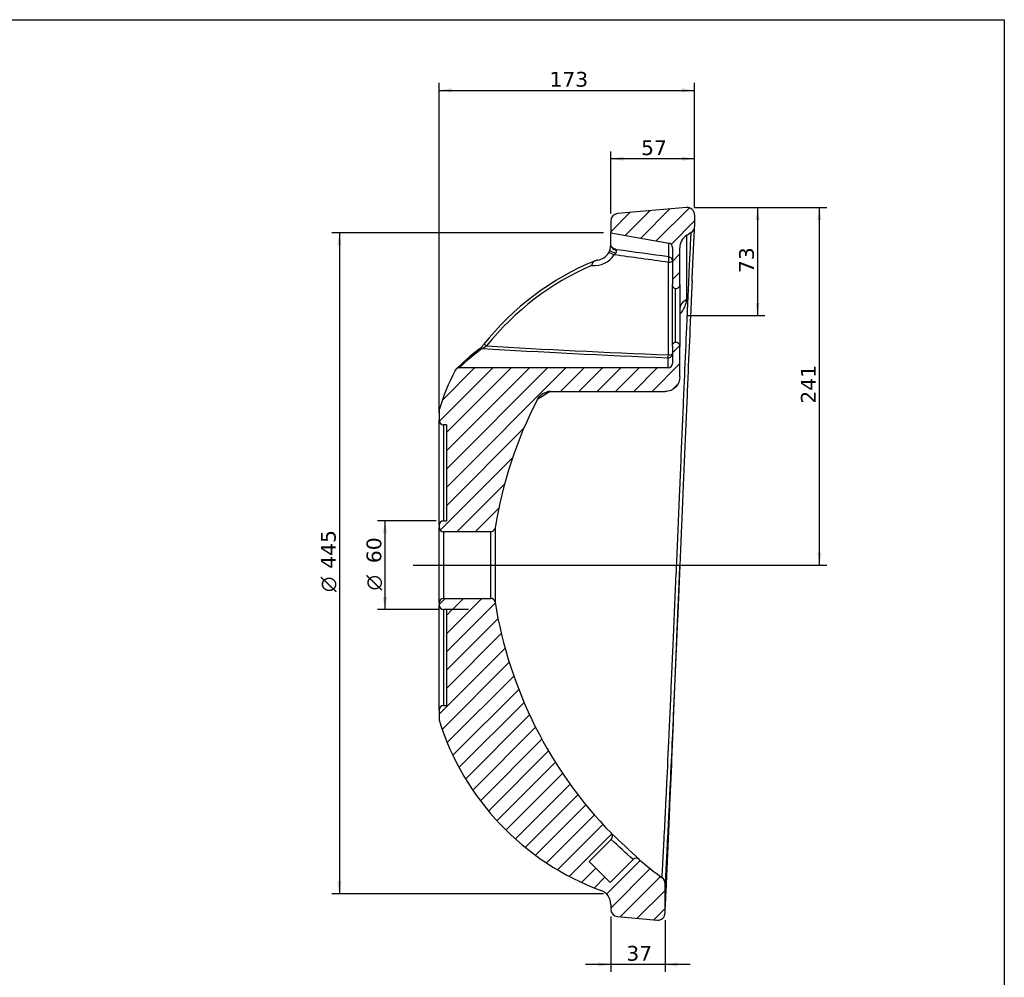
# Model space of a CAD drawing. Header units: millimetres. Extents: x 11 to 291, y 7 to 203.
# Tile 3 of 3: x 151 to 284, y 73 to 203. Entities that reach past the tile are written whole.
import ezdxf
from ezdxf.enums import TextEntityAlignment as Align
from ezdxf.lldxf.tags import DXFTag

# ---------------------------------------------------------------- set-up
doc = ezdxf.new("R2010")
doc.units = ezdxf.units.MM
for name, color, linetype in [('1', 7, 'Continuous'), ('asse', 7, 'Continuous'), ('Default', 7, 'Continuous'), ('tangente', 7, 'Continuous'), ('tratteggio', 7, 'Continuous'), ('visibile', 7, 'Continuous')]:
    doc.layers.add(name, color=color, linetype=linetype)
doc.styles.add('SEACAD_Solid_Edge_ANSI1_Symbols', font='semeca1.ttf')
doc.styles.add('SEACAD_Verdana', font='verdana.ttf')
tags = doc.linetypes.add('CENTER2', pattern=[28.575000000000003, 19.05, -3.175, 3.175, -3.175]).pattern_tags.tags
tags[10:11] = [DXFTag(74, 4), DXFTag(75, 0), DXFTag(340, '0'), DXFTag(46, 0.0), DXFTag(50, 0.0), DXFTag(44, 0.0), DXFTag(45, 0.0)]
tags[8:9] = [DXFTag(74, 4), DXFTag(75, 0), DXFTag(340, '0'), DXFTag(46, 0.0), DXFTag(50, 0.0), DXFTag(44, 0.0), DXFTag(45, 0.0)]
tags[6:7] = [DXFTag(74, 4), DXFTag(75, 0), DXFTag(340, '0'), DXFTag(46, 0.0), DXFTag(50, 0.0), DXFTag(44, 0.0), DXFTag(45, 0.0)]
tags[4:5] = [DXFTag(74, 4), DXFTag(75, 0), DXFTag(340, '0'), DXFTag(46, 0.0), DXFTag(50, 0.0), DXFTag(44, 0.0), DXFTag(45, 0.0)]
doc.dimstyles.new('ISO_PALLINATURA', dxfattribs={"dimtxt": 2, "dimasz": 1.7, "dimexe": 1, "dimexo": 1, "dimgap": 1, "dimtad": 0, "dimtih": 1, "dimtoh": 1, "dimlfac": 5, "dimtxsty": 'SEACAD_Verdana', "dimblk1": '_SE_FILLED', "dimblk2": '_SE_FILLED', "dimsah": 1, "dimcen": 1, "dimadec": 0, "dimazin": 0, "dimtfac": 1, "dimtofl": 0, "dimtmove": 0, "dimatfit": 3, "dimfxl": 1, "dimtolj": 1, "dimarcsym": 0})
pattern_1 = [(45.00000936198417, (0, 0), (-1.237437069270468, 1.237436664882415), [])]

# ---------------------------------------------------------------- blocks, each defined once
blk = doc.blocks.new('SEANNOT_GROUP')
at = {"layer": 'asse', "color": 7, "linetype": 'CENTER2'}
blk.add_line((204.328145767, 129.0142753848), (221.1080668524, 129.0142753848), dxfattribs=at)
blk = doc.blocks.new('SE5')
at = {"layer": 'tratteggio', "linetype": 'Continuous'}
h = blk.add_hatch(dxfattribs=at)
h.set_pattern_fill('ANSI31', scale=0.5511811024, angle=9.362e-06, style=0)
h.set_pattern_definition(pattern_1)
edge = h.paths.add_edge_path()
edge.add_arc((241.4281457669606, 176.4223469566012), 1, 0, 95.0324134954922)
edge.add_line((241.3404264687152, 177.4184921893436), (231.9843708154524, 176.5946096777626))
edge.add_arc((232.0720901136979, 175.5984644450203), 1, 95.03241349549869, 180)
edge.add_line((231.0720901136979, 175.5984644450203), (231.0720901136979, 173.9876734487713))
edge.add_line((231.0720901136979, 173.9876734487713), (238.9323346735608, 172.6017002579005))
edge.add_arc((238.8281457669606, 172.0108156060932), 0.6000000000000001, 0, 80.00000000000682, ccw=False)
edge.add_line((239.4281457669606, 172.0108156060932), (239.4281457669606, 166.9799598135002))
edge.add_spline(control_points=[(239.4281457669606, 166.9799598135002), (239.4281457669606, 166.9492507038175), (239.4305504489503, 166.9181072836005), (239.4400069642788, 166.8573276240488), (239.4470219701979, 166.8275316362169), (239.4655770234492, 166.7691147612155), (239.4772379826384, 166.7402660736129), (239.5047381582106, 166.6850073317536), (239.5204697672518, 166.6587088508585), (239.5734655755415, 166.5837096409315), (239.6171815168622, 166.5385363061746), (239.7147788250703, 166.4646467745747), (239.7699109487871, 166.4348633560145), (239.8281457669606, 166.4142742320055)], knot_values=[0, 0, 0, 0, 0.125, 0.125, 0.25, 0.25, 0.375, 0.375, 0.5, 0.5, 0.75, 0.75, 1, 1, 1, 1], degree=3, periodic=0)
edge.add_spline(control_points=[(239.8281457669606, 166.4142742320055), (239.9070442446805, 166.4142742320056), (239.9848134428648, 166.4297236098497), (240.1308172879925, 166.4902187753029), (240.1974127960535, 166.5349484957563), (240.2802813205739, 166.6179142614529), (240.3055650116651, 166.6487464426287), (240.3491054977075, 166.7140398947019), (240.3674958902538, 166.7484903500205), (240.3975174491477, 166.8209984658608), (240.4090662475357, 166.8591638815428), (240.4242805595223, 166.935844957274), (240.4281457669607, 166.9747619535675), (240.4281457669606, 167.0142743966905)], knot_values=[0, 0, 0, 0, 0.2499999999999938, 0.2499999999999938, 0.4999999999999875, 0.4999999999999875, 0.6249999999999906, 0.6249999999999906, 0.7499999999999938, 0.7499999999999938, 0.8749999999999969, 0.8749999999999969, 1, 1, 1, 1], degree=3, periodic=0)
edge.add_line((240.4281457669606, 167.0142743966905), (240.4281457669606, 171.9544001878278))
edge.add_arc((242.4281457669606, 171.9544001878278), 2, 122.6941323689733, 180, ccw=False)
edge.add_line((241.3478374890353, 173.637532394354), (241.9577835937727, 174.0236841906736))
edge.add_arc((241.4281457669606, 174.8719080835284), 1, 301.9809875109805, 360)
edge.add_line((242.4281457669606, 174.8719080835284), (242.4281457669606, 176.4223469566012))
h = blk.add_hatch(dxfattribs=at)
h.set_pattern_fill('ANSI31', scale=0.5511811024, angle=9.362e-06, style=0)
h.set_pattern_definition(pattern_1)
edge = h.paths.add_edge_path()
edge.add_arc((242.1885559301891, 139.2735950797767), 36, 153.4318075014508, 162.641338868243)
edge.add_line((207.8281457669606, 150.0142753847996), (207.8281457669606, 148.6142753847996))
edge.add_arc((208.4281457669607, 148.6142753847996), 0.6000000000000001, 180, 270)
edge.add_line((208.4281457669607, 148.0142753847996), (208.8281457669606, 148.0142753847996))
edge.add_line((208.8281457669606, 148.0142753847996), (208.8281457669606, 135.0142753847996))
edge.add_line((208.8281457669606, 135.0142753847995), (208.4281457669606, 135.0142753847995))
edge.add_arc((208.4281457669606, 134.4142753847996), 0.6000000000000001, 90, 180)
edge.add_line((207.8281457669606, 134.4142753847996), (207.8281457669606, 134.1142753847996))
edge.add_arc((208.4281457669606, 134.1142753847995), 0.6000000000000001, 180, 270)
edge.add_line((208.4281457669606, 133.5142753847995), (214.8174575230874, 133.5142753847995))
edge.add_arc((214.8174575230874, 134.1142753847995), 0.6000000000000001, 270, 350.8806763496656)
edge.add_arc((272.6767775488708, 124.8266984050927), 57.99999999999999, 152.6963132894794, 170.8806763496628, ccw=False)
edge.add_spline(control_points=[(221.1386898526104, 151.4316888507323), (221.2230929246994, 151.5951909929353), (221.3276926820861, 151.7434911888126), (221.5140947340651, 151.9437351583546), (221.5816349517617, 152.006967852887), (221.7228819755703, 152.122097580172), (221.7969598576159, 152.1744831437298), (221.9519468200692, 152.2690119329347), (222.0330838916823, 152.3112552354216), (222.2015370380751, 152.3846161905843), (222.2873472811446, 152.4151160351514), (222.4620178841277, 152.4642119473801), (222.5508785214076, 152.4828069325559), (222.7317072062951, 152.5078695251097), (222.8238641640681, 152.5142753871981), (222.9158652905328, 152.5142753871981)], knot_values=[0, 0, 0, 0, 0.250000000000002, 0.250000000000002, 0.3750000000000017, 0.3750000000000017, 0.5000000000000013, 0.5000000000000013, 0.625000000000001, 0.625000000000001, 0.7500000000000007, 0.7500000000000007, 0.8750000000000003, 0.8750000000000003, 1, 1, 1, 1], degree=3, periodic=0)
edge.add_line((222.9158652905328, 152.5142753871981), (238.4281457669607, 152.5142753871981))
edge.add_spline(control_points=[(238.4281457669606, 152.5142753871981), (238.5592649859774, 152.5142753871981), (238.6888443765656, 152.5270463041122), (238.9449634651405, 152.5777985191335), (239.0722175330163, 152.6162721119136), (239.3148632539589, 152.7167835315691), (239.4320527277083, 152.7795649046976), (239.6490781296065, 152.9248183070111), (239.7497228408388, 153.0074190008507), (239.8887500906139, 153.1464557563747), (239.9332595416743, 153.1955897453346), (240.0163996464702, 153.2970042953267), (240.0552338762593, 153.3494479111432), (240.1637018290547, 153.5118781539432), (240.2254497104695, 153.6270824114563), (240.3264339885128, 153.8709133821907), (240.3641570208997, 153.9957937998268), (240.4023258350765, 154.1873904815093), (240.411956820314, 154.2519739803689), (240.4248863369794, 154.3826113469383), (240.4281457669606, 154.448797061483), (240.4281457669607, 154.5142753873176)], knot_values=[0, 0, 0, 0, 0.1249999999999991, 0.1249999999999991, 0.2499999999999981, 0.2499999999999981, 0.3749999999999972, 0.3749999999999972, 0.4999999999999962, 0.4999999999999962, 0.5624999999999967, 0.5624999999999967, 0.6249999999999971, 0.6249999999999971, 0.7499999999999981, 0.7499999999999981, 0.8749999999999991, 0.8749999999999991, 0.9374999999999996, 0.9374999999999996, 1, 1, 1, 1], degree=3, periodic=0)
edge.add_line((240.4281457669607, 154.5142753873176), (240.4281457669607, 158.6142763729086))
edge.add_spline(control_points=[(240.4281457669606, 158.6142763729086), (240.4281457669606, 158.6536338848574), (240.4242219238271, 158.6931351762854), (240.4089680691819, 158.7697464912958), (240.3975957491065, 158.807383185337), (240.3673286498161, 158.8804442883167), (240.3488542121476, 158.9149258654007), (240.3054539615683, 158.9799323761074), (240.2802534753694, 159.0107016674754), (240.2244936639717, 159.0664519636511), (240.1937004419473, 159.0916812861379), (240.1282810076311, 159.1352989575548), (240.0938171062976, 159.1536777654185), (240.0214169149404, 159.1836456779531), (239.9832013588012, 159.1952140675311), (239.9064479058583, 159.2104304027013), (239.8675587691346, 159.2142765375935), (239.8281457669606, 159.2142765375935)], knot_values=[0, 0, 0, 0, 0.125, 0.125, 0.25, 0.25, 0.375, 0.375, 0.5, 0.5, 0.625, 0.625, 0.75, 0.75, 0.875, 0.875, 1, 1, 1, 1], degree=3, periodic=0)
edge.add_spline(control_points=[(239.8281457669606, 159.2142765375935), (239.7698154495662, 159.1936536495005), (239.7159130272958, 159.1646840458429), (239.6170108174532, 159.0899631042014), (239.5742926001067, 159.0458630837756), (239.5029333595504, 158.9451710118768), (239.4748822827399, 158.888777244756), (239.4469471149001, 158.8007606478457), (239.4399581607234, 158.7709563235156), (239.4305557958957, 158.7104307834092), (239.4281457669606, 158.6794880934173), (239.4281457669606, 158.6485909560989)], knot_values=[0, 0, 0, 0, 0.2500000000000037, 0.2500000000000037, 0.5000000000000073, 0.5000000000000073, 0.750000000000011, 0.750000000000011, 0.8750000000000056, 0.8750000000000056, 1, 1, 1, 1], degree=3, periodic=0)
edge.add_line((239.4281457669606, 158.6485909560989), (239.4281457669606, 156.3066922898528))
edge.add_arc((238.8281457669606, 156.3066922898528), 0.6000000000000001, 270, 360, ccw=False)
edge.add_line((238.8281457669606, 155.7066922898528), (210.5267013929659, 155.7066922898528))
edge.add_arc((210.5267013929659, 155.1066922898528), 0.6000000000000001, 90, 153.4318075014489)
h = blk.add_hatch(dxfattribs=at)
h.set_pattern_fill('ANSI31', scale=0.5511811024, angle=9.362e-06, style=0)
h.set_pattern_definition(pattern_1)
edge = h.paths.add_edge_path()
edge.add_arc((237.4281457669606, 85.88870453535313), 1, 0, 53.31362714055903)
edge.add_arc((272.6767775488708, 133.2018523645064), 57.99999999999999, 229.3715575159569, 233.3136271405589, ccw=False)
edge.add_arc((234.5193259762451, 88.72749020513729), 0.6000000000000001, 49.37155751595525, 135)
edge.add_line((234.0950619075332, 89.1517542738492), (230.9933694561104, 86.05006182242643))
edge.add_line((230.9933694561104, 86.05006182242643), (228.1649423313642, 88.87848894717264))
edge.add_line((228.1649423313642, 88.87848894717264), (231.1493284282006, 91.86287504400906))
edge.add_arc((230.7250643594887, 92.287139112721), 0.6000000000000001, 314.9999999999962, 404.2830314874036)
edge.add_arc((272.6767775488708, 133.2018523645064), 57.99999999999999, 189.1193236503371, 224.2830314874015, ccw=False)
edge.add_arc((214.8174575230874, 123.9142753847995), 0.6000000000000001, 9.119323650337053, 90)
edge.add_line((214.8174575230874, 124.5142753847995), (208.4281457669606, 124.5142753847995))
edge.add_arc((208.4281457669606, 123.9142753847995), 0.6000000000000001, 90, 180)
edge.add_line((207.8281457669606, 123.9142753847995), (207.8281457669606, 123.6142753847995))
edge.add_arc((208.4281457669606, 123.6142753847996), 0.6000000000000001, 180, 270)
edge.add_line((208.4281457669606, 123.0142753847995), (211.8281457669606, 123.0142753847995))
edge.add_line((211.8281457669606, 123.0142753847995), (211.8281457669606, 122.995295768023))
edge.add_line((211.8281457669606, 122.995295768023), (208.8281457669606, 122.995295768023))
edge.add_line((208.8281457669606, 122.995295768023), (208.8281457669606, 110.0142753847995))
edge.add_line((208.8281457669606, 110.0142753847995), (208.4281457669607, 110.0142753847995))
edge.add_arc((208.4281457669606, 109.4142753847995), 0.6000000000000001, 90, 180)
edge.add_line((207.8281457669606, 109.4142753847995), (207.8281457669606, 108.0142753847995))
edge.add_arc((242.1885559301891, 118.7549556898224), 36, 197.3586611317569, 249.8078171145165)
edge.add_arc((229.0720901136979, 83.09043095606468), 2, 0, 69.80781711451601, ccw=False)
edge.add_line((231.0720901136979, 83.09043095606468), (231.0720901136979, 82.43008632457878))
edge.add_arc((232.0720901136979, 82.4300863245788), 1, 180, 264.9675865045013)
edge.add_line((231.9843708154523, 81.43394109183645), (237.3404264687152, 80.96229355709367))
edge.add_arc((237.4281457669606, 81.95843878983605), 1, 264.9675865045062, 359.9999999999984)
edge.add_line((238.4281457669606, 81.95843878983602), (238.4281457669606, 85.8887045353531))
at = {"layer": 'tangente', "color": 7, "linetype": 'Continuous'}
for p, q in [((241.347837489, 173.6375323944), (241.347837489, 164.9574579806)), ((238.9323346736, 170.745746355), (238.9323346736, 172.6017002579)), ((238.8908628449, 157.4662167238), (238.8908628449, 170.000586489)), ((238.828145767, 155.7066922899), (238.828145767, 157.074969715)), ((208.428145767, 148.0142753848), (208.428145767, 135.0142753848)), ((208.428145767, 133.5142753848), (208.428145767, 124.5142753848)), ((214.8174575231, 124.5142753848), (214.8174575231, 133.5142753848)), ((215.4098737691, 134.01918074), (215.4098737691, 124.0093700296)), ((208.428145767, 123.0142753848), (208.428145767, 110.0142753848))]:
    blk.add_line(p, q, dxfattribs=at)
for centre, radius, start, end in [((227.9761855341, 172.479387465), 3.096637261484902, 357.0496339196, 358.4968661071), ((228.8536531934, 172.7432948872), 3.173064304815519, 263.9387800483, 326.9087070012), ((231.1079880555, 171.655125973), 0.7604719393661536, 302.0955607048, 326.5255518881), ((-335.6204121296, -3998.5574263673), 4207.961396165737, 82.1529216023, 82.2543291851), ((230.9834534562, 171.7136381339), 0.8968438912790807, 327.7958423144, 354.1502138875), ((232.0976931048, 171.6068783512), 0.2225961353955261, 153.5243764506, 176.0450847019), ((-332.8685106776, -3990.9735942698), 4200.817072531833, 82.1768088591, 82.2736356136), ((243.1260774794, 135.7438667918), 36.86192462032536, 113.345537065, 141.513608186), ((211.9309651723, 162.159125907), 4.190119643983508, 294.6908213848, 303.9692438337), ((238.255736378, 125.8440869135), 40.75137520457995, 127.087508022, 132.8783604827), ((300.726418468, 28.3377404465), 146.5821499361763, 122.0895377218, 122.88512716), ((-138.7393743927, -305.3303046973), 543.3732637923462, 47.097284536, 47.0987824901), ((15.8112608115, -145.0658235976), 320.1651005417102, 47.0167034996, 47.7331514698), ((-138.7393743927, -305.3303046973), 543.3732637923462, 46.5558065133, 46.5587833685)]:
    blk.add_arc(centre, radius, start, end, dxfattribs=at)
for centre, major_axis, ratio, start_param, end_param in [((232.0720901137, 172.4120289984), (-1.000000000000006, -8.381571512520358e-13), 0.8054959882, 0.3368176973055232, 1.373046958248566), ((231.6165803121, 170.711823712), (0.8425126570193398, -0.5386765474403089), 0.2020250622, 1.822611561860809, 3.143348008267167), ((231.9084443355, 171.3551093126), (0.9566327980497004, -0.291296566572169), 0.1639121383, 3.144392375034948, 4.587940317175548), ((238.828145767, 170.18002159), (0.08192551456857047, 0.594380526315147), 0.1504907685, 4.426526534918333, 5.991477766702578), ((238.828145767, 170.18002159), (-0.5999999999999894, 3.334343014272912e-14), 0.957419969, 3.141592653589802, 4.537856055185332), ((238.828145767, 170.18002159), (0.6000000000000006, 5.514375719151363e-15), 0.3007057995, 4.817108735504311, 6.283185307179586), ((242.428145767, 163.601727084), (2.000000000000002, 5.428650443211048e-15), 0.8054809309, 2.141416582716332, 3.141592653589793), ((214.3349023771, 158.5046669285), (0.4705332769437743, -0.3722881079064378), 0.1760891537, 1.841628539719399, 3.139789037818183), ((390.2335428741, 183.5294923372), (-260.7135196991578, -8.323519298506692), 0.1001386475, 0.8267446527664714, 0.948267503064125), ((213.6812683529, 157.8087700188), (0.3678344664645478, -0.4740230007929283), 0.7945206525, 2.367996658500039, 3.136115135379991), ((390.1708257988, 183.7089274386), (-260.7133979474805, -8.509583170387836), 0.102326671, 0.8238526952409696, 0.9481246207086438), ((238.828145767, 157.6456518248), (-0.5999999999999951, -2.216772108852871e-14), 0.9511368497, 1.570796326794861, 3.141592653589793), ((238.828145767, 157.6456518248), (-0.02389432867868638, -0.5995240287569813), 0.121761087, 0.3163337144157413, 1.271698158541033), ((238.828145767, 157.6456518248), (-0.6000000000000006, 3.673940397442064e-17), 0.3007057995, 1.675516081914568, 3.141592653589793)]:
    blk.add_ellipse(centre, major_axis=major_axis, ratio=ratio, start_param=start_param, end_param=end_param, dxfattribs=at)
for points, knots in [([(238.0255802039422, 86.69062229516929), (238.0255802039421, 86.69062229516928), (238.0420472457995, 86.97118684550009), (238.0876942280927, 87.79761141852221), (238.1064387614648, 88.14116856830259), (238.1507657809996, 88.96775738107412), (238.1764792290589, 89.45334866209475), (238.2618572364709, 91.09072531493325), (238.3299980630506, 92.42758557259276), (238.4474914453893, 94.79770493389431), (238.4893414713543, 95.651314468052), (238.5777434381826, 97.47581195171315), (238.6237762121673, 98.43593069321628), (238.7670322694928, 101.4553033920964), (238.8693462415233, 103.6522640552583), (239.0330095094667, 107.2298675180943), (239.0893278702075, 108.470993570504), (239.2029285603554, 110.9933566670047), (239.2605163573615, 112.2812145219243), (239.3772826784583, 114.9094073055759), (239.4364606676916, 116.2497429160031), (239.5264893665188, 118.3000889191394), (239.5567098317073, 118.9901897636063), (239.617590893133, 120.3839249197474), (239.6483283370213, 121.0893329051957), (239.8016227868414, 124.6153500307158), (239.9237767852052, 127.4503692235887), (240.1069718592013, 131.723556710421), (240.1680297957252, 133.1514206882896), (240.2597009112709, 135.2985663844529), (240.2903054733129, 136.0159593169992), (240.3508865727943, 137.4367803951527), (240.3809452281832, 138.1421312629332), (240.5301350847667, 141.6440183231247), (240.6459930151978, 144.3666614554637), (240.8151987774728, 148.3318781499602), (240.8711272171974, 149.6406374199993), (240.9795485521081, 152.1716785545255), (241.0321146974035, 153.3956939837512), (241.1851059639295, 156.9462915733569), (241.2808819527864, 159.152606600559), (241.4150819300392, 162.2118812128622), (241.4576783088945, 163.1772174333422), (241.5381170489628, 164.9888120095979), (241.5760618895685, 165.8373940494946), (241.6473864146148, 167.4210707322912), (241.6807661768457, 168.1561686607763), (241.7427696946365, 169.5105220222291), (241.7714920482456, 170.1318280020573), (241.8484474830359, 171.7815113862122), (241.8881607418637, 172.6104360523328), (241.9292058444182, 173.4523687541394), (241.9397778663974, 173.6657320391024), (241.9540989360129, 173.9520273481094), (241.9577835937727, 174.0236841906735), (241.9577835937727, 174.0236841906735)], [0, 0, 0, 0, 0.0624999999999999, 0.0624999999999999, 0.0937499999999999, 0.0937499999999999, 0.1249999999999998, 0.1249999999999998, 0.1874999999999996, 0.1874999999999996, 0.2187499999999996, 0.2187499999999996, 0.2499999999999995, 0.2499999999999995, 0.3124999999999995, 0.3124999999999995, 0.3437499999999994, 0.3437499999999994, 0.3749999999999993, 0.3749999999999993, 0.4062499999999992, 0.4062499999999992, 0.4218749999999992, 0.4218749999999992, 0.4374999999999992, 0.4374999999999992, 0.4999999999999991, 0.4999999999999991, 0.5312499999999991, 0.5312499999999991, 0.546874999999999, 0.546874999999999, 0.562499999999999, 0.562499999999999, 0.6249999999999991, 0.6249999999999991, 0.656249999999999, 0.656249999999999, 0.687499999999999, 0.687499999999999, 0.7499999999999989, 0.7499999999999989, 0.781249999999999, 0.781249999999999, 0.812499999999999, 0.812499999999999, 0.8437499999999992, 0.8437499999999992, 0.8749999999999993, 0.8749999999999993, 0.9374999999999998, 0.9374999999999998, 0.9687499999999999, 0.9687499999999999, 1, 1, 1, 1]), ([(240.4301274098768, 162.9213176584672), (240.4672083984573, 162.967285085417), (240.5034153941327, 163.0134081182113), (240.7089265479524, 163.2828025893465), (240.8599091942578, 163.5125556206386), (241.1013305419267, 163.9564797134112), (241.1950549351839, 164.1764405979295), (241.3179794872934, 164.5888476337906), (241.3478374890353, 164.7802449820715), (241.3478374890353, 164.9574579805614)], [0.5991172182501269, 0.5991172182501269, 0.5991172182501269, 0.5991172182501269, 0.6249999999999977, 0.6249999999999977, 0.7499999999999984, 0.7499999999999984, 0.8749999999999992, 0.8749999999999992, 1, 1, 1, 1]), ([(239.1154242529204, 99.50862557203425), (239.1054651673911, 99.29764266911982), (239.0955767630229, 99.08857870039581), (239.0371587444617, 97.85598387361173), (238.9903078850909, 96.87778962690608), (238.9003339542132, 95.01900314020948), (238.8577218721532, 94.14902682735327), (238.7381087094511, 91.73397378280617), (238.6687361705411, 90.37187374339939), (238.5818113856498, 88.70364680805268), (238.5556299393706, 88.20889185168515), (238.5104912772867, 87.36665004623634), (238.4914028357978, 87.01659464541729), (238.4449172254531, 86.17455075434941), (238.4281457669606, 85.88870453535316), (238.4281457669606, 85.88870453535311)], [0.7436872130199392, 0.7436872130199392, 0.7436872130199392, 0.7436872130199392, 0.75, 0.75, 0.78125, 0.78125, 0.8125, 0.8125, 0.8750000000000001, 0.8750000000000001, 0.9062500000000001, 0.9062500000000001, 0.9375000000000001, 0.9375000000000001, 1, 1, 1, 1]), ([(238.4281457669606, 81.95843878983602), (238.4281457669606, 81.95843878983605), (238.4321456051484, 82.03554586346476), (238.4476675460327, 82.34386085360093), (238.4591340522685, 82.57398371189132), (238.5035753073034, 83.48212807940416), (238.546516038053, 84.37667581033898), (238.6294030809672, 86.15769627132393), (238.6603058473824, 86.82876919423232), (238.7269164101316, 88.29232859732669), (238.7627207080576, 89.08680350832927), (238.8390751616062, 90.79856242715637), (238.8796253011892, 91.7158502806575), (238.9252026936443, 92.7563842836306), (238.9278992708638, 92.81798058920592), (238.9306053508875, 92.87982739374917)], [0, 0, 0, 0, 0.03125, 0.03125, 0.0624999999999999, 0.0624999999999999, 0.1249999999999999, 0.1249999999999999, 0.1562499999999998, 0.1562499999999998, 0.1874999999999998, 0.1874999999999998, 0.2187499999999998, 0.2187499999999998, 0.2207077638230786, 0.2207077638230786, 0.2207077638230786, 0.2207077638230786])]:
    blk.add_open_spline(points, degree=3, knots=knots, dxfattribs=at)
at = {"layer": 'visibile', "color": 7, "linetype": 'Continuous'}
for p, q in [((241.3404264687, 177.4184921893), (231.9843708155, 176.5946096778)), ((242.428145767, 176.4223469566), (242.428145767, 174.8719080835)), ((231.0720901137, 175.598464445), (231.0720901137, 173.9876734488)), ((231.0720901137, 172.2608937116), (231.0720901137, 173.9876734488)), ((231.0720901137, 173.9876734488), (238.9323346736, 172.6017002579)), ((239.428145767, 172.0108156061), (239.428145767, 166.9799598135)), ((240.428145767, 167.0142743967), (240.428145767, 171.9544001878)), ((239.428145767, 158.6485909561), (239.428145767, 166.9799598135)), ((240.428145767, 167.0142743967), (240.428145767, 158.6142763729)), ((239.828145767, 159.2142753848), (239.828145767, 166.4142753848)), ((239.428145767, 158.6485909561), (239.428145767, 156.3066922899)), ((240.428145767, 154.5142753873), (240.428145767, 158.6142763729)), ((238.828145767, 155.7066922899), (210.526701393, 155.7066922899)), ((222.9158652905, 152.5142753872), (238.428145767, 152.5142753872)), ((207.828145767, 150.0142753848), (207.828145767, 148.6142753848)), ((207.828145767, 134.4142753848), (207.828145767, 148.6142753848)), ((208.828145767, 148.0142753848), (208.428145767, 148.0142753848)), ((208.828145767, 148.0142753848), (208.828145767, 135.0142753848)), ((208.428145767, 135.0142753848), (208.828145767, 135.0142753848)), ((207.828145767, 134.4142753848), (207.828145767, 134.1142753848)), ((207.828145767, 123.9142753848), (207.828145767, 134.1142753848)), ((214.8174575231, 133.5142753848), (208.428145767, 133.5142753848)), ((208.428145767, 124.5142753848), (214.8174575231, 124.5142753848)), ((207.828145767, 123.9142753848), (207.828145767, 123.6142753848)), ((207.828145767, 109.4142753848), (207.828145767, 123.6142753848)), ((211.828145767, 123.0142753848), (208.428145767, 123.0142753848)), ((208.828145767, 122.995295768), (208.828145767, 123.0142753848)), ((211.828145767, 122.995295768), (208.828145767, 122.995295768)), ((208.828145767, 122.995295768), (208.828145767, 110.0142753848)), ((211.828145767, 123.0142753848), (211.828145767, 122.995295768)), ((207.828145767, 109.4142753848), (207.828145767, 108.0142753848)), ((208.428145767, 110.0142753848), (208.828145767, 110.0142753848)), ((228.1649423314, 88.8784889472), (231.1493284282, 91.862875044)), ((230.9933694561, 86.0500618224), (228.1649423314, 88.8784889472)), ((234.0950619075, 89.1517542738), (230.9933694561, 86.0500618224)), ((238.428145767, 81.9584387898), (238.428145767, 85.8887045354)), ((231.0720901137, 83.0904309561), (231.0720901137, 82.4300863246)), ((231.9843708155, 81.4339410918), (237.3404264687, 80.9622935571))]:
    blk.add_line(p, q, dxfattribs=at)
for centre, radius, start, end in [((241.428145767, 176.4223469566), 1.000000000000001, 0, 95.0324134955), ((232.0720901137, 175.598464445), 1.000000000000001, 95.0324134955, 180), ((241.428145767, 174.8719080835), 1.000000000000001, 301.980987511, 0), ((242.428145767, 171.9544001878), 2.000000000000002, 122.694132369, 180), ((272.6767775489, 124.8266984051), 57.99999999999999, 121.980987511, 122.694132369), ((228.2932182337, 172.4631439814), 2.780058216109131, 342.9099556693, 355.7975165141), ((227.9761855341, 172.479387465), 3.096637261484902, 355.9998023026, 357.0496339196), ((229.0720949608, 172.4175484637), 1.999995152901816, 357.2021850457, 359.603935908), ((238.828145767, 172.0108156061), 0.6000000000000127, 0, 80), ((228.9958758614, 172.384300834), 2.102619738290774, 278.6317177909, 327.4736717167), ((229.5078249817, 172.0598246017), 1.50143232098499, 327.4407685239, 344.0291942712), ((243.1965727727, 135.5708035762), 37.45961305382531, 112.3399938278, 141.5304434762), ((231.6158087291, 156.517534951), 13.97383629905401, 99.4829304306, 100.0318743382), ((210.6936349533, 161.2632306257), 3.96806306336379, 311.3443971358, 323.0385387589), ((229.3244968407, 136.6943427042), 26.87726455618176, 126.5567666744, 136.0331442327), ((238.828145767, 156.3066922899), 0.5999999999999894, 270, 0), ((242.1885559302, 139.2735950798), 36, 153.4318075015, 162.6413388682), ((210.526701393, 155.1066922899), 0.5999999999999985, 90, 153.4318075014), ((222.9010637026, 150.6678126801), 1.846166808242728, 89.5305890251, 105.5493217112), ((272.6767775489, 124.8266984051), 57.99999999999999, 152.6963132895, 170.8806763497), ((208.428145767, 148.6142753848), 0.6000000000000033, 180, 270), ((208.428145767, 134.4142753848), 0.6000000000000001, 90, 180), ((208.428145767, 134.1142753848), 0.6000000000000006, 180, 270), ((214.8174575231, 134.1142753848), 0.6000000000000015, 270, 350.8806763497), ((208.428145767, 123.9142753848), 0.6000000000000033, 90, 180), ((214.8174575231, 123.9142753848), 0.6000000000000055, 9.1193236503, 90), ((272.6767775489, 133.2018523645), 57.99999999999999, 189.1193236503, 224.2830314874), ((208.428145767, 123.6142753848), 0.5999999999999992, 180, 270), ((208.428145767, 109.4142753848), 0.5999999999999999, 90, 180), ((242.1885559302, 118.7549556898), 36, 197.3586611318, 249.8078171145), ((230.7250643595, 92.2871391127), 0.6000000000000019, 315, 44.2830314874), ((-138.7393743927, -305.3303046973), 543.3732637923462, 46.5587833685, 47.097284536), ((234.5193259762, 88.7274902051), 0.6000000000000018, 49.371557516, 135), ((272.6767775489, 133.2018523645), 57.99999999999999, 229.371557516, 233.3136271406), ((237.428145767, 85.8887045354), 1.000000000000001, 0, 53.3136271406), ((229.0720901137, 83.0904309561), 2.000000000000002, 0, 69.8078171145), ((232.0720901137, 82.4300863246), 0.9999999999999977, 180, 264.9675865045), ((237.428145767, 81.9584387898), 1.000000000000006, 264.9675865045, 360)]:
    blk.add_arc(centre, radius, start, end, dxfattribs=at)
for points, knots in [([(242.0820878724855, 167.4484034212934), (242.0908919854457, 167.6438359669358), (242.1066308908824, 167.993124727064), (242.1320311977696, 168.5540703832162), (242.1568677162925, 169.1004441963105), (242.1809643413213, 169.6283158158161), (242.2040495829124, 170.1318651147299), (242.2261277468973, 170.6113145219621), (242.2471328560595, 171.0653550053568), (242.267027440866, 171.4933103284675), (242.2857772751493, 171.8945574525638), (242.3034830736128, 172.271426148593), (242.3201290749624, 172.6238390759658), (242.3356834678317, 172.951352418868), (242.3500627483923, 173.2524672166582), (242.3632604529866, 173.5273106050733), (242.3752692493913, 173.7759831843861), (242.3860766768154, 173.9984974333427), (242.3956823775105, 174.1950367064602), (242.4040363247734, 174.3650463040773), (242.4110719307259, 174.5066492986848), (242.4165606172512, 174.6228644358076), (242.4204899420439, 174.7085696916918), (242.4230679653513, 174.7647941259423), (242.4243627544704, 174.7911457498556), (242.4246749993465, 174.7966093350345), (242.4246760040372, 174.7966156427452)], [0, 0, 0, 0, 0.0367605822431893, 0.078043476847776, 0.1194659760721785, 0.1609765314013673, 0.2025228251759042, 0.2440416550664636, 0.2854740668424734, 0.3267690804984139, 0.3678770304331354, 0.4088433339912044, 0.4502487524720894, 0.4915393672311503, 0.532752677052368, 0.5739262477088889, 0.6150974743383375, 0.6562961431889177, 0.697554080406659, 0.7389074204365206, 0.7803890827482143, 0.8186184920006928, 0.8590275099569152, 0.8948656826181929, 0.9240289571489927, 0.9394341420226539, 0.9394341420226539, 0.9394341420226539, 0.9394341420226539]), ([(242.1952816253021, 174.2282991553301), (242.1857689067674, 174.2169384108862), (242.157748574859, 174.1853893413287), (242.1281779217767, 174.1584342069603), (242.1053310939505, 174.1378679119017)], [0.9951415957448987, 0.9951415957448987, 0.9951415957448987, 0.9951415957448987, 0.9968297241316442, 1, 1, 1, 1]), ([(231.0720901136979, 172.260893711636), (231.0720901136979, 172.2210539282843), (231.0950737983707, 172.1778500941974), (231.1588934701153, 172.1087585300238), (231.1852885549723, 172.0849526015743), (231.2457013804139, 172.0374792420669), (231.2798740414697, 172.0136225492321), (231.3929999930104, 171.9417655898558), (231.4834427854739, 171.8931395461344), (231.6310679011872, 171.8221208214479), (231.6823753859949, 171.7986806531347), (231.7617791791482, 171.7637899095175), (231.7886535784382, 171.7522043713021), (231.8430837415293, 171.7291059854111), (231.870892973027, 171.7174926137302), (231.898441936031, 171.7061154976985)], [0, 0, 0, 0, 0.2500000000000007, 0.2500000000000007, 0.3750000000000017, 0.3750000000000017, 0.5000000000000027, 0.5000000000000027, 0.7500000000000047, 0.7500000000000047, 0.8750000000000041, 0.8750000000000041, 0.937500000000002, 0.937500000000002, 1, 1, 1, 1]), ([(228.5186060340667, 169.5879691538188), (228.5266365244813, 169.6128039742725), (228.5350066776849, 169.6378977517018), (228.5519120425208, 169.6865583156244), (228.5605469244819, 169.7104424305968), (228.5871987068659, 169.7807047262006), (228.6058336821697, 169.8253089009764), (228.6451337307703, 169.9083190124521), (228.6658927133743, 169.9469984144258), (228.7108415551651, 170.0185528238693), (228.7351580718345, 170.0514639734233), (228.7868201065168, 170.1092217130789), (228.8143499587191, 170.1344095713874), (228.8741512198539, 170.1781143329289), (228.9067225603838, 170.1967298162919), (229.0115760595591, 170.2431332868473), (229.0906374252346, 170.2613368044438), (229.181622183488, 170.2777252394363)], [0, 0, 0, 0, 0.0624999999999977, 0.0624999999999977, 0.1249999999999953, 0.1249999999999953, 0.2499999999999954, 0.2499999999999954, 0.3749999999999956, 0.3749999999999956, 0.4999999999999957, 0.4999999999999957, 0.6249999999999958, 0.6249999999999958, 0.7499999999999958, 0.7499999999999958, 1, 1, 1, 1]), ([(242.0828373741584, 167.4811994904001), (242.0807004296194, 167.4336864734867), (242.0785552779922, 167.3859693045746), (242.0401493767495, 166.5312723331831), (242.0015763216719, 165.6667012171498), (241.9198058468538, 163.8210257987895), (241.8765123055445, 162.8377382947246), (241.7400600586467, 159.720384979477), (241.642677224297, 157.4723079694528), (241.4871216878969, 153.8547749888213), (241.4336748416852, 152.6077267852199), (241.323438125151, 150.0291601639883), (241.2665595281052, 148.6955420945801), (241.0944758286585, 144.6550488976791), (240.9766497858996, 141.8809327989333), (240.8249293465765, 138.3131507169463), (240.7943610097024, 137.5945424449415), (240.7327530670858, 136.1470483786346), (240.701628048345, 135.4161589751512), (240.6083751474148, 133.2281177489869), (240.5462645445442, 131.7731250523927), (240.3599132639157, 127.4189420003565), (240.2356574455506, 124.5304429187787), (240.0797286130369, 120.9382321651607), (240.048456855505, 120.2194542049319), (239.9865105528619, 118.7991707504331), (239.9557614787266, 118.0959415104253), (239.8641584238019, 116.0066373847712), (239.8039461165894, 114.6408980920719), (239.68513958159, 111.9630068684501), (239.6265458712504, 110.650854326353), (239.5398574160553, 108.7234748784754), (239.5111620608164, 108.0878354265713), (239.4541773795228, 106.8304614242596), (239.4258973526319, 106.208951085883), (239.2983060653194, 103.4163663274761), (239.204065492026, 101.3864873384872), (239.1154242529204, 99.50862557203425)], [0.1856438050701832, 0.1856438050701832, 0.1856438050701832, 0.1856438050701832, 0.1875000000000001, 0.1875000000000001, 0.2187500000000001, 0.2187500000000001, 0.2500000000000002, 0.2500000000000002, 0.3125000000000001, 0.3125000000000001, 0.3437500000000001, 0.3437500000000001, 0.3750000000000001, 0.3750000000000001, 0.4375, 0.4375, 0.453125, 0.453125, 0.46875, 0.46875, 0.5, 0.5, 0.5625, 0.5625, 0.5781250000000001, 0.5781250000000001, 0.5937500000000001, 0.5937500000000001, 0.625, 0.625, 0.6562499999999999, 0.6562499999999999, 0.6718749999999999, 0.6718749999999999, 0.6874999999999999, 0.6874999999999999, 0.7436872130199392, 0.7436872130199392, 0.7436872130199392, 0.7436872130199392]), ([(239.8281457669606, 166.4142742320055), (239.7699109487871, 166.4348633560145), (239.7147788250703, 166.4646467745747), (239.6171815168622, 166.5385363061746), (239.5734655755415, 166.5837096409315), (239.5204697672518, 166.6587088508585), (239.5047381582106, 166.6850073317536), (239.4772379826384, 166.7402660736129), (239.4655770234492, 166.7691147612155), (239.4470219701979, 166.8275316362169), (239.4400069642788, 166.8573276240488), (239.4305504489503, 166.9181072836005), (239.4281457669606, 166.9492507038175), (239.4281457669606, 166.9799598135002)], [0, 0, 0, 0, 0.25, 0.25, 0.5, 0.5, 0.625, 0.625, 0.75, 0.75, 0.875, 0.875, 1, 1, 1, 1]), ([(240.4281457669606, 167.0142743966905), (240.4281457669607, 166.9747619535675), (240.4242805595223, 166.935844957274), (240.4090662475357, 166.8591638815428), (240.3975174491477, 166.8209984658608), (240.3674958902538, 166.7484903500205), (240.3491054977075, 166.7140398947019), (240.3055650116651, 166.6487464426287), (240.2802813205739, 166.6179142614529), (240.1974127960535, 166.5349484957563), (240.1308172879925, 166.4902187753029), (239.9848134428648, 166.4297236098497), (239.9070442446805, 166.4142742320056), (239.8281457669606, 166.4142742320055)], [0, 0, 0, 0, 0.1250000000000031, 0.1250000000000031, 0.2500000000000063, 0.2500000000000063, 0.3750000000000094, 0.3750000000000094, 0.5000000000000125, 0.5000000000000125, 0.7500000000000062, 0.7500000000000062, 1, 1, 1, 1]), ([(239.4281457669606, 158.6485909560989), (239.4281457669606, 158.6794880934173), (239.4305557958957, 158.7104307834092), (239.4399581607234, 158.7709563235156), (239.4469471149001, 158.8007606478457), (239.4748822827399, 158.888777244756), (239.5029333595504, 158.9451710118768), (239.5742926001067, 159.0458630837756), (239.6170108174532, 159.0899631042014), (239.7159130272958, 159.1646840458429), (239.7698154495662, 159.1936536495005), (239.8281457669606, 159.2142765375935)], [0, 0, 0, 0, 0.1249999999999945, 0.1249999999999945, 0.249999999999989, 0.249999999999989, 0.4999999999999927, 0.4999999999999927, 0.7499999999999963, 0.7499999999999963, 1, 1, 1, 1]), ([(239.8281457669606, 159.2142765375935), (239.8675587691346, 159.2142765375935), (239.9064479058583, 159.2104304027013), (239.9832013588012, 159.1952140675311), (240.0214169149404, 159.1836456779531), (240.0938171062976, 159.1536777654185), (240.1282810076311, 159.1352989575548), (240.1937004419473, 159.0916812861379), (240.2244936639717, 159.0664519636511), (240.2802534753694, 159.0107016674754), (240.3054539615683, 158.9799323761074), (240.3488542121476, 158.9149258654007), (240.3673286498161, 158.8804442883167), (240.3975957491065, 158.807383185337), (240.4089680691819, 158.7697464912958), (240.4242219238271, 158.6931351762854), (240.4281457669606, 158.6536338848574), (240.4281457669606, 158.6142763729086)], [0, 0, 0, 0, 0.125, 0.125, 0.25, 0.25, 0.375, 0.375, 0.5, 0.5, 0.625, 0.625, 0.75, 0.75, 0.875, 0.875, 1, 1, 1, 1]), ([(240.4281457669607, 154.5142753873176), (240.4281457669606, 153.9904487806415), (240.2131470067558, 153.4708748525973), (239.6570380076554, 152.9147278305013), (239.4361861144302, 152.7670392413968), (238.950894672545, 152.5660164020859), (238.6903842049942, 152.5142753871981), (238.4281457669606, 152.5142753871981)], [0, 0, 0, 0, 0.4999999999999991, 0.4999999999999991, 0.7499999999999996, 0.7499999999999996, 1, 1, 1, 1]), ([(221.1386898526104, 151.4316888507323), (221.2230929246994, 151.5951909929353), (221.3276926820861, 151.7434911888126), (221.5140947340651, 151.9437351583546), (221.5816349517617, 152.006967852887), (221.7228819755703, 152.122097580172), (221.7969598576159, 152.1744831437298), (221.9519468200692, 152.2690119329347), (222.0330838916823, 152.3112552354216), (222.2015370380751, 152.3846161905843), (222.2873472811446, 152.4151160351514), (222.4620178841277, 152.4642119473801), (222.5508785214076, 152.4828069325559), (222.7317072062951, 152.5078695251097), (222.8238641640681, 152.5142753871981), (222.9158652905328, 152.5142753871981)], [0, 0, 0, 0, 0.250000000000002, 0.250000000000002, 0.3750000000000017, 0.3750000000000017, 0.5000000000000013, 0.5000000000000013, 0.625000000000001, 0.625000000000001, 0.7500000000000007, 0.7500000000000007, 0.8750000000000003, 0.8750000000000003, 1, 1, 1, 1]), ([(238.9306053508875, 92.87982739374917), (238.9710939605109, 93.80518477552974), (239.0137099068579, 94.78661988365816), (239.1533003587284, 98.02607657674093), (239.2546302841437, 100.4120885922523), (239.4156676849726, 104.2513985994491), (239.4708680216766, 105.5748704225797), (239.5844258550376, 108.3113603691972), (239.6428751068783, 109.7266685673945), (239.8192260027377, 114.0142503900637), (239.9393476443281, 116.9575289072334), (240.0931296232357, 120.7421178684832), (240.1240693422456, 121.5043575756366), (240.186334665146, 123.0396593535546), (240.2177475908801, 123.8148784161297), (240.3089715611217, 126.0675276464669), (240.3686411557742, 127.5427038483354), (240.428144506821, 129.0142441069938)], [0.2207077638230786, 0.2207077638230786, 0.2207077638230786, 0.2207077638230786, 0.2499999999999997, 0.2499999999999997, 0.3124999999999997, 0.3124999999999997, 0.3437499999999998, 0.3437499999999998, 0.3749999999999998, 0.3749999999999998, 0.4374999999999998, 0.4374999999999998, 0.4531249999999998, 0.4531249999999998, 0.4687499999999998, 0.4687499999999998, 0.4986156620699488, 0.4986156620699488, 0.4986156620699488, 0.4986156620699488]), ([(238.3912572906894, 81.68792134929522), (238.3932969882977, 81.69511364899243), (238.4001892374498, 81.72050782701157), (238.4092637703, 81.76040738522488), (238.4164047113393, 81.80001999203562), (238.4209206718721, 81.83113857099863), (238.4239139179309, 81.85657712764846), (238.425986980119, 81.87827242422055), (238.4275167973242, 81.89792513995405), (238.4288445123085, 81.91865187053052), (238.4305221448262, 81.94985213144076), (238.4328663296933, 82.00016703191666), (238.4367161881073, 82.08577352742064), (238.4417478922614, 82.195863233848), (238.4480427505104, 82.3280881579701), (238.4557080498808, 82.48173832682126), (238.4643740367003, 82.6577613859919), (238.4745491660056, 82.86544674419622), (238.4861759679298, 83.10440349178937), (238.4989796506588, 83.36918317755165), (238.5129487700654, 83.65985475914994), (238.5280722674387, 83.97645940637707), (238.5443397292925, 84.31906353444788), (238.5617412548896, 84.68774439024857), (238.580269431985, 85.08263302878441), (238.5998373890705, 85.50217060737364), (238.620425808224, 85.94620266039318), (238.641995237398, 86.41397318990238), (238.6645937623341, 86.9066751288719), (238.6882194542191, 87.42443075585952), (238.7128316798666, 87.96652007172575), (238.738384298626, 88.5320964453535), (238.7648260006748, 89.12019088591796), (238.7921095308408, 89.72991883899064), (238.8201690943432, 90.3599667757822), (238.8490758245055, 91.01210991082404), (238.8785871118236, 91.68102125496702), (238.9061218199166, 92.30758180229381), (238.9222441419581, 92.67634888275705), (238.9297549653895, 92.84817869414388)], [0.0309683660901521, 0.0309683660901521, 0.0309683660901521, 0.0309683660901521, 0.0317560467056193, 0.03381328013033, 0.0359783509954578, 0.0384747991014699, 0.0416785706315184, 0.0460978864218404, 0.0525564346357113, 0.0626069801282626, 0.0799596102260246, 0.1157135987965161, 0.1485759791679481, 0.1833672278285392, 0.2171958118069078, 0.2467635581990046, 0.2777508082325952, 0.3111674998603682, 0.344504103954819, 0.3777913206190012, 0.4110587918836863, 0.4443357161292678, 0.4776414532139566, 0.511004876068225, 0.5444547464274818, 0.5780130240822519, 0.6113173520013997, 0.6445951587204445, 0.6779812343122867, 0.7114435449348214, 0.7449492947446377, 0.7784647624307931, 0.8119445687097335, 0.8453545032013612, 0.8786606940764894, 0.9118536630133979, 0.9450434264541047, 0.9783339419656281, 1, 1, 1, 1])]:
    blk.add_open_spline(points, degree=3, knots=knots, dxfattribs=at)
blk = doc.blocks.new('DMBLK4')
at = {"layer": 'Default', "linetype": 'Continuous'}
for points in [[(209.5281457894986, 193.5622188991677), (207.8281457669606, 193.2788855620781), (209.5281457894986, 192.9955522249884)], [(240.7281465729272, 193.5622188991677), (240.7281465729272, 192.9955522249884), (242.4281465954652, 193.2788855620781)]]:
    blk.add_hatch(color=7, dxfattribs=at).paths.add_polyline_path(points)
at = {"layer": 'Default', "color": 7, "linetype": 'Continuous'}
for p, q in [((207.828145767, 149.6142754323), (207.828145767, 194.2788856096)), ((242.428145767, 177.4223470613), (242.428145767, 194.2788856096)), ((207.828145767, 193.2788855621), (242.4281465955, 193.2788855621))]:
    blk.add_line(p, q, dxfattribs=at)
at = {"layer": 'Default', "color": 7, "linetype": 'Continuous', "style": 'SEACAD_Verdana'}
blk.add_text('173', height=2, dxfattribs=at).set_placement((222.7803200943, 195.7788855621), align=Align.TOP_LEFT)
blk = doc.blocks.new('_SE_FILLED')
at = {"color": 0}
blk.add_line((0, 0), (-1, 0), dxfattribs=at)
blk.add_solid([(0, 0), (-1, -0.1665), (-1, 0.1665), (0, 0)], dxfattribs=at)
blk = doc.blocks.new('DMBLK5')
at = {"layer": 'Default', "linetype": 'Continuous'}
for points in [[(232.7720900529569, 184.3050899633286), (231.0720900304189, 184.0217566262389), (232.7720900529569, 183.7384232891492)], [(240.7281457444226, 184.3050899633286), (240.7281457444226, 183.7384232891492), (242.4281457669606, 184.0217566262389)]]:
    blk.add_hatch(color=7, dxfattribs=at).paths.add_polyline_path(points)
at = {"layer": 'Default', "color": 7, "linetype": 'Continuous'}
for p, q in [((231.0720901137, 176.5984644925), (231.0720901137, 185.0217566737)), ((242.428145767, 184.0217566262), (231.0720900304, 184.0217566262)), ((242.428145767, 177.4223470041), (242.428145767, 185.0217566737))]:
    blk.add_line(p, q, dxfattribs=at)
at = {"layer": 'Default', "color": 7, "linetype": 'Continuous', "style": 'SEACAD_Verdana'}
blk.add_text('57', height=2, dxfattribs=at).set_placement((235.1849005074, 186.5217566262), align=Align.TOP_LEFT)
blk = doc.blocks.new('DMBLK6')
at = {"layer": 'Default', "linetype": 'Continuous'}
for points in [[(259.6043363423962, 175.7223478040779), (259.3210030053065, 177.4223478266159), (259.0376696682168, 175.7223478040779)], [(259.6043363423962, 130.7142754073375), (259.0376696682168, 130.7142754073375), (259.3210030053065, 129.0142753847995)]]:
    blk.add_hatch(color=7, dxfattribs=at).paths.add_polyline_path(points)
at = {"layer": 'Default', "color": 7, "linetype": 'Continuous'}
for p, q in [((242.4281458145, 177.4223469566), (260.3210030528, 177.4223469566)), ((259.3210030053, 129.0142753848), (259.3210030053, 177.4223478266)), ((216.4098738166, 129.0142753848), (260.3210030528, 129.0142753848))]:
    blk.add_line(p, q, dxfattribs=at)
at = {"layer": 'Default', "color": 7, "linetype": 'Continuous', "style": 'SEACAD_Verdana'}
blk.add_text('241', height=2, rotation=90, dxfattribs=at).set_placement((256.8210030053, 150.8704855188), align=Align.TOP_LEFT)
blk = doc.blocks.new('DMBLK7')
at = {"layer": 'Default', "linetype": 'Continuous'}
for points in [[(200.2247658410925, 133.3142753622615), (200.7914325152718, 133.3142753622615), (200.5080991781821, 135.0142753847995)], [(200.2247658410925, 124.6952958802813), (200.5080991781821, 122.9952958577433), (200.7914325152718, 124.6952958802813)]]:
    blk.add_hatch(color=7, dxfattribs=at).paths.add_polyline_path(points)
at = {"layer": 'Default', "color": 7, "linetype": 'Continuous'}
for p, q in [((207.4281458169, 135.0142753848), (199.5080991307, 135.0142753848)), ((200.5080991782, 135.0142753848), (200.5080991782, 122.9952958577)), ((207.8281457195, 122.995295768), (199.5080991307, 122.995295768))]:
    blk.add_line(p, q, dxfattribs=at)
for s, style, p in [('60', 'SEACAD_Verdana', (198.0080991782, 129.2799191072)), ('O', 'SEACAD_Solid_Edge_ANSI1_Symbols', (198.0080991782, 125.5992173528))]:
    blk.add_text(s, height=2, rotation=90, dxfattribs=dict(at, style=style)).set_placement(p, align=Align.TOP_LEFT)
blk = doc.blocks.new('DMBLK10')
at = {"layer": 'Default', "linetype": 'Continuous'}
for points in [[(251.2342375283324, 175.7223469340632), (250.9509041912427, 177.4223469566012), (250.667570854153, 175.7223469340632)], [(251.2342375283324, 164.5142757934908), (250.667570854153, 164.5142757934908), (250.9509041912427, 162.8142757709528)]]:
    blk.add_hatch(color=7, dxfattribs=at).paths.add_polyline_path(points)
at = {"layer": 'Default', "color": 7, "linetype": 'Continuous'}
for p, q in [((242.4281458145, 177.4223469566), (251.9509042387, 177.4223469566)), ((250.9509041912, 177.4223469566), (250.9509041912, 162.814275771)), ((241.4281458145, 162.8142753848), (251.9509042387, 162.8142753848))]:
    blk.add_line(p, q, dxfattribs=at)
at = {"layer": 'Default', "color": 7, "linetype": 'Continuous', "style": 'SEACAD_Verdana'}
blk.add_text('73', height=2, rotation=90, dxfattribs=at).set_placement((248.4509041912, 168.5530939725), align=Align.TOP_LEFT)
blk = doc.blocks.new('DMBLK11')
at = {"layer": 'Default', "linetype": 'Continuous'}
for points in [[(229.3720900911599, 74.67783820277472), (231.0720901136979, 74.9611715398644), (229.3720900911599, 75.24450487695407)], [(240.1281457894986, 74.67783820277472), (240.1281457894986, 75.24450487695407), (238.4281457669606, 74.9611715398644)]]:
    blk.add_hatch(color=7, dxfattribs=at).paths.add_polyline_path(points)
at = {"layer": 'Default', "color": 7, "linetype": 'Continuous'}
for p, q in [((231.0720901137, 81.4300862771), (231.0720901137, 73.9611714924)), ((238.428145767, 80.9584387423), (238.428145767, 73.9611714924)), ((241.828145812, 74.9611715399), (227.6720899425, 74.9611715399))]:
    blk.add_line(p, q, dxfattribs=at)
at = {"layer": 'Default', "color": 7, "linetype": 'Continuous', "style": 'SEACAD_Verdana'}
blk.add_text('37', height=2, dxfattribs=at).set_placement((233.1849006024, 77.4611715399), align=Align.TOP_LEFT)
blk = doc.blocks.new('DMBLK12')
at = {"layer": 'Default', "linetype": 'Continuous'}
for points in [[(194.0495452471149, 172.2876734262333), (194.6162119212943, 172.2876734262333), (194.3328785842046, 173.9876734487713)], [(194.0495452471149, 86.21427693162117), (194.3328785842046, 84.51427690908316), (194.6162119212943, 86.21427693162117)]]:
    blk.add_hatch(color=7, dxfattribs=at).paths.add_polyline_path(points)
at = {"layer": 'Default', "color": 7, "linetype": 'Continuous'}
for p, q in [((230.0720900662, 173.9876734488), (193.3328785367, 173.9876734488)), ((194.3328785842, 173.9876734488), (194.3328785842, 84.5142769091)), ((230.0720900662, 84.5142753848), (193.3328785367, 84.5142753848))]:
    blk.add_line(p, q, dxfattribs=at)
for s, style, p in [(' 445', 'SEACAD_Verdana', (191.8328785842, 127.6521956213)), ('O', 'SEACAD_Solid_Edge_ANSI1_Symbols', (191.8328785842, 125.371493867))]:
    blk.add_text(s, height=2, rotation=90, dxfattribs=dict(at, style=style)).set_placement(p, align=Align.TOP_LEFT)

msp = doc.modelspace()

# ---------------------------------------------------------------- linework, layer by layer
at = {"layer": '1', "color": 7, "linetype": 'Continuous'}
for p, q in [((10.8564131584, 202.8450125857), (284.3565875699, 202.8450125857)), ((284.3565875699, 202.8450125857), (284.3565875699, 7.2812665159))]:
    msp.add_line(p, q, dxfattribs=at)

# ---------------------------------------------------------------- block references
at = {"layer": 'asse'}
msp.add_blockref('SEANNOT_GROUP', (0, 0), dxfattribs=at)
at = {"layer": 'Default'}
msp.add_blockref('SE5', (0, 0), dxfattribs=at)

# ---------------------------------------------------------------- dimensions: what is measured, and where the dimension line sits
at = {"layer": 'Default', "color": 7, "linetype": 'Continuous'}
for base, p1, p2, override, picture, middle in [((242.428145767, 193.2788855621), (207.828145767, 148.6142753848), (242.428145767, 174.8719080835), {"dimtad": 1, "dimtih": 0, "dimtoh": 0, "dimtofl": 1}, 'DMBLK4', (225.1281461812, 193.2788855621)), ((231.0720901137, 184.0217566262), (242.428145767, 176.4223469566), (231.0720901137, 175.598464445), {"dimtad": 1, "dimtih": 0, "dimtoh": 0, "dimdec": 0, "dimtdec": 0, "dimtofl": 1}, 'DMBLK5', (236.7501178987, 184.0217566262)), ((231.0720901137, 74.9611715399), (238.428145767, 81.9584387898), (231.0720901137, 82.4300863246), {"dimtad": 1, "dimtih": 0, "dimtoh": 0, "dimdec": 0, "dimtdec": 0, "dimtofl": 1}, 'DMBLK11', (234.7501179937, 74.9611715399))]:
    dim = msp.add_linear_dim(base=base, p1=p1, p2=p2, text='\\A1;<>', dimstyle='ISO_PALLINATURA', override=override, dxfattribs=at)
    dim.commit()
    dim.dimension.update_dxf_attribs({"geometry": picture, "text_midpoint": middle, "dimtype": 160})
for base, p1, p2, angle, text, override, picture, middle, dimtype in [((259.3210030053, 177.4223469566), (215.4098737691, 129.0142753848), (241.428145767, 177.4223469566), 90, '\\A1;{}\\P241', {"dimtad": 1, "dimtih": 0, "dimtoh": 0, "dimdec": 0, "dimtdec": 0, "dimtofl": 1}, 'DMBLK6', (259.3210030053, 153.2183116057), 160), ((250.9509041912, 162.8142753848), (241.428145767, 177.4223469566), (240.428145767, 162.8142753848), 90, '\\A1;<>', {"dimtad": 1, "dimtih": 0, "dimtoh": 0, "dimdec": 0, "dimtdec": 0, "dimtofl": 1}, 'DMBLK10', (250.9509041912, 170.1183113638), 160), ((194.3328785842, 173.9876734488), (231.0720901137, 173.9876734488), (231.0720901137, 84.5142753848), 270, '\\A1;{}\\P%%C 445', {"dimtad": 1, "dimtih": 0, "dimtoh": 0, "dimtofl": 1}, 'DMBLK12', (194.3328785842, 129.2509751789), 161), ((200.5080991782, 135.0142753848), (208.828145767, 135.0142753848), (208.828145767, 122.995295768), 270, '\\A1;%%C <>', {"dimtad": 1, "dimtih": 0, "dimtoh": 0, "dimdec": 0, "dimtdec": 0, "dimtofl": 1}, 'DMBLK7', (200.5080991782, 129.0047856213), 161)]:
    dim = msp.add_linear_dim(base=base, p1=p1, p2=p2, angle=angle, text=text, dimstyle='ISO_PALLINATURA', override=override, dxfattribs=at)
    dim.commit()
    dim.dimension.update_dxf_attribs({"geometry": picture, "text_midpoint": middle, "dimtype": dimtype})

doc.saveas('drawing.dxf')
